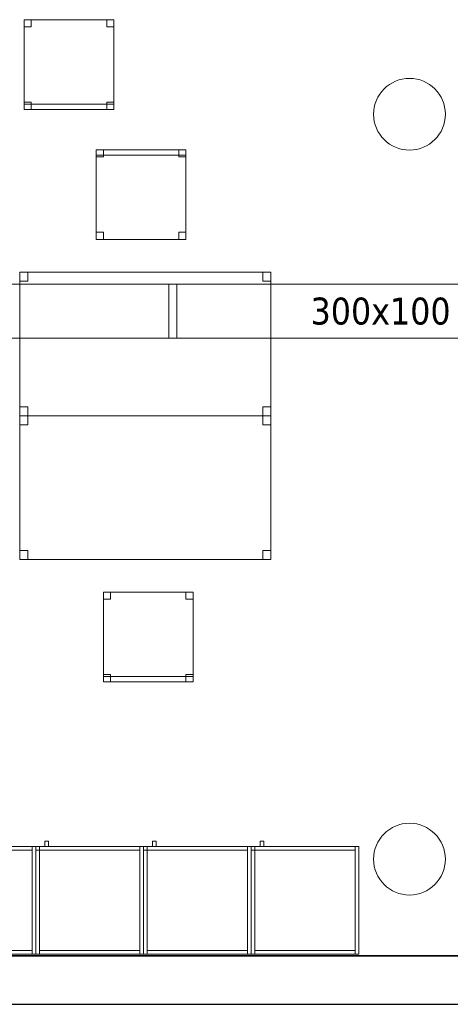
# Model space of a CAD drawing. Header units: metres. Extents: x 397.7 to 427.5, y 12.7 to 28.4.
# Tile 113 of 130: x 414 to 416.4, y 12.8 to 18.3. Entities that reach past the tile are written whole.
import ezdxf

# ---------------------------------------------------------------- set-up
doc = ezdxf.new("R2010")
doc.units = ezdxf.units.M
doc.layers.add('01_SUELOS', color=7, linetype='Continuous', lineweight=25, true_color=0x007f00)
for name, color, linetype, lineweight in [('02_MOBILIARIO', 7, 'Continuous', 18), ('A-COLS-____-MCUT', 7, 'Continuous', 18), ('A-COLS-____-OTLN', 7, 'Continuous', 18), ('A-DETL-____-MBND', 7, 'Continuous', 18), ('A-WALL-____-MCUT', 7, 'Continuous', 25), ('A-WALL-____-OTLN', 7, 'Continuous', 25), ('M-HVAC-DUCT-IDEN', 7, 'Continuous', 30), ('M-HVAC-DUCT-OTLN', 7, 'Continuous', 18), ('Mobiliario', 7, 'Continuous', 18)]:
    doc.layers.add(name, color=color, linetype=linetype, lineweight=lineweight)
doc.styles.add('Tahoma_2', font='tahoma.ttf', dxfattribs={"height": 0.15})

# ---------------------------------------------------------------- blocks, each defined once
blk = doc.blocks.new('Family - Armai 60x60x60_P4-153711-07_CLI_AIRE_P4')
at = {"layer": 'A-DETL-____-MBND', "color": 253, "true_color": 0xaaaaaa}
for p, q in [((0.05, 0.6), (0.05, 0.63)), ((0.05, 0.63), (0.07, 0.63)), ((0.05, 0.6), (0.05, 0.63)), ((0.07, 0.63), (0.05, 0.63)), ((0.07, 0.63), (0.07, 0.6)), ((0.07, 0.6), (0.07, 0.63)), ((0, 0.6), (0.02, 0.6)), ((0.02, 0.6), (0, 0.6)), ((0, 0), (0, 0.6)), ((0, 0.6), (0, 0)), ((0, 0.6), (0.6, 0.6)), ((0.6, 0.6), (0, 0.6)), ((0, 0), (0, 0.6)), ((0, 0.6), (0, 0)), ((0, 0.58), (0, 0.6)), ((0, 0.6), (0, 0.58)), ((0, 0.6), (0.02, 0.6)), ((0.02, 0.6), (0, 0.6)), ((0, 0.6), (0.6, 0.6)), ((0.6, 0.6), (0, 0.6)), ((0, 0), (0, 0.6)), ((0, 0.6), (0, 0)), ((0.02, 0.58), (0, 0.58)), ((0, 0.58), (0.02, 0.58)), ((0.02, 0.6), (0.02, 0)), ((0.02, 0), (0.02, 0.6)), ((0.02, 0.58), (0.02, 0.6)), ((0.02, 0.6), (0.58, 0.6)), ((0.02, 0.58), (0.02, 0.6)), ((0.58, 0.6), (0.02, 0.6)), ((0.02, 0.6), (0.02, 0.58)), ((0.02, 0.6), (0.02, 0.58)), ((0.58, 0.58), (0.02, 0.58)), ((0.02, 0.58), (0.58, 0.58)), ((0.07, 0.6), (0.05, 0.6)), ((0.05, 0.6), (0.07, 0.6)), ((0.58, 0.6), (0.58, 0.58)), ((0.58, 0.58), (0.58, 0.6)), ((0.58, 0.6), (0.6, 0.6)), ((0.6, 0.6), (0.58, 0.6)), ((0.58, 0), (0.58, 0.6)), ((0.58, 0.6), (0.58, 0)), ((0.6, 0.6), (0.6, 0)), ((0.6, 0), (0.6, 0.6)), ((0.6, 0.6), (0.6, 0)), ((0.6, 0), (0.6, 0.6)), ((0.6, 0.6), (0.6, 0)), ((0.6, 0), (0.6, 0.6)), ((0.02, 0), (0, 0)), ((0.02, 0), (0, 0)), ((0.6, 0), (0, 0)), ((0, 0), (0.6, 0)), ((0.6, 0), (0, 0)), ((0, 0), (0.6, 0)), ((0.02, 0), (0.02, 0.02)), ((0.02, 0.02), (0.58, 0.02)), ((0.02, 0), (0.02, 0.02)), ((0.58, 0.02), (0.02, 0.02)), ((0.58, 0), (0.02, 0)), ((0.02, 0), (0.58, 0)), ((0.58, 0.02), (0.58, 0)), ((0.58, 0), (0.58, 0.02)), ((0.6, 0), (0.58, 0)), ((0.6, 0), (0.58, 0))]:
    blk.add_line(p, q, dxfattribs=at)
blk = doc.blocks.new('Family - Armai 60x60x60_P4-153784-07_CLI_AIRE_P4')
at = {"layer": '02_MOBILIARIO', "color": 253, "true_color": 0xaaaaaa}
for p, q in [((0, 0.6), (0, 0.58)), ((0, 0.6), (0.02, 0.6)), ((0, 0.6), (0.6, 0.6)), ((0.6, 0.6), (0, 0.6)), ((0, 0), (0, 0.6)), ((0, 0.6), (0, 0)), ((0.02, 0.6), (0, 0.6)), ((0, 0), (0, 0.6)), ((0.02, 0.58), (0, 0.58)), ((0.02, 0.6), (0.02, 0.58)), ((0.02, 0.58), (0.02, 0.6)), ((0.02, 0.6), (0.58, 0.6)), ((0.02, 0.6), (0.02, 0)), ((0.58, 0.58), (0.02, 0.58)), ((0.6, 0.6), (0.58, 0.6)), ((0.58, 0), (0.58, 0.6)), ((0.58, 0.58), (0.58, 0.6)), ((0.6, 0.6), (0.6, 0)), ((0.6, 0.6), (0.6, 0)), ((0.6, 0), (0.6, 0.6)), ((0.6, 0), (0, 0)), ((0, 0), (0.6, 0)), ((0.02, 0), (0, 0)), ((0.02, 0), (0.02, 0.02)), ((0.02, 0.02), (0.58, 0.02)), ((0.58, 0), (0.02, 0)), ((0.58, 0), (0.58, 0.02)), ((0.6, 0), (0.58, 0))]:
    blk.add_line(p, q, dxfattribs=at)
at = {"layer": 'Mobiliario', "color": 253, "true_color": 0xaaaaaa}
for p, q in [((0, 0.6), (0, 0.58)), ((0.02, 0.6), (0, 0.6)), ((0.02, 0.6), (0, 0.6)), ((0, 0.6), (0, 0)), ((0, 0.58), (0.02, 0.58)), ((0.02, 0.58), (0.02, 0.6)), ((0.58, 0.6), (0.02, 0.6)), ((0.02, 0.6), (0.02, 0.58)), ((0.02, 0), (0.02, 0.6)), ((0.02, 0.58), (0.58, 0.58)), ((0.6, 0.6), (0.58, 0.6)), ((0.58, 0.6), (0.58, 0)), ((0.58, 0.58), (0.58, 0.6)), ((0.6, 0), (0.6, 0.6)), ((0, 0), (0.02, 0)), ((0.58, 0.02), (0.02, 0.02)), ((0.02, 0.02), (0.02, 0)), ((0.02, 0), (0.58, 0)), ((0.58, 0), (0.58, 0.02)), ((0.58, 0), (0.6, 0))]:
    blk.add_line(p, q, dxfattribs=at)
blk = doc.blocks.new('Family - Armai 60x60x60_P4-153874-07_CLI_AIRE_P4')
at = {"layer": '02_MOBILIARIO', "color": 253, "true_color": 0xaaaaaa}
for p, q in [((0, 0.6), (0, 0.58)), ((0, 0.6), (0.02, 0.6)), ((0, 0.6), (0.6, 0.6)), ((0.6, 0.6), (0, 0.6)), ((0, 0), (0, 0.6)), ((0, 0.6), (0, 0)), ((0.02, 0.6), (0, 0.6)), ((0, 0), (0, 0.6)), ((0.02, 0.58), (0, 0.58)), ((0.02, 0.6), (0.02, 0.58)), ((0.02, 0.58), (0.02, 0.6)), ((0.02, 0.6), (0.58, 0.6)), ((0.02, 0.6), (0.02, 0)), ((0.58, 0.58), (0.02, 0.58)), ((0.6, 0.6), (0.58, 0.6)), ((0.58, 0), (0.58, 0.6)), ((0.58, 0.58), (0.58, 0.6)), ((0.6, 0.6), (0.6, 0)), ((0.6, 0.6), (0.6, 0)), ((0.6, 0), (0.6, 0.6)), ((0.6, 0), (0, 0)), ((0, 0), (0.6, 0)), ((0.02, 0), (0, 0)), ((0.02, 0), (0.02, 0.02)), ((0.02, 0.02), (0.58, 0.02)), ((0.58, 0), (0.02, 0)), ((0.58, 0), (0.58, 0.02)), ((0.6, 0), (0.58, 0))]:
    blk.add_line(p, q, dxfattribs=at)
at = {"layer": 'Mobiliario', "color": 253, "true_color": 0xaaaaaa}
for p, q in [((0, 0.6), (0, 0.58)), ((0.02, 0.6), (0, 0.6)), ((0.02, 0.6), (0, 0.6)), ((0, 0.6), (0, 0)), ((0, 0.58), (0.02, 0.58)), ((0.02, 0.58), (0.02, 0.6)), ((0.58, 0.6), (0.02, 0.6)), ((0.02, 0.6), (0.02, 0.58)), ((0.02, 0), (0.02, 0.6)), ((0.02, 0.58), (0.58, 0.58)), ((0.6, 0.6), (0.58, 0.6)), ((0.58, 0.6), (0.58, 0)), ((0.58, 0.58), (0.58, 0.6)), ((0.6, 0), (0.6, 0.6)), ((0, 0), (0.02, 0)), ((0.58, 0.02), (0.02, 0.02)), ((0.02, 0.02), (0.02, 0)), ((0.02, 0), (0.58, 0)), ((0.58, 0), (0.58, 0.02)), ((0.58, 0), (0.6, 0))]:
    blk.add_line(p, q, dxfattribs=at)
blk = doc.blocks.new('Family - Taula 140X80_P4-153923-07_CLI_AIRE_P4')
at = {"layer": 'A-DETL-____-MBND', "color": 253, "true_color": 0xaaaaaa}
for p, q in [((0, 0.8001), (1.3973, 0.8001)), ((0, 0), (0, 0.8001)), ((1.3973, 0.8001), (0, 0.8001)), ((0, 0.8001), (0, 0)), ((0, 0.8001), (0.0437, 0.8001)), ((0, 0.7501), (0, 0.8001)), ((0.0437, 0.8001), (0, 0.8001)), ((0, 0.8001), (0, 0.7501)), ((0.0437, 0.8001), (0.0437, 0.7501)), ((0.0437, 0.7501), (0.0437, 0.8001)), ((1.3536, 0.8001), (1.3973, 0.8001)), ((1.3536, 0.7501), (1.3536, 0.8001)), ((1.3973, 0.8001), (1.3536, 0.8001)), ((1.3536, 0.8001), (1.3536, 0.7501)), ((1.3973, 0.8001), (1.3973, 0)), ((1.3973, 0), (1.3973, 0.8001)), ((1.3973, 0.8001), (1.3973, 0.7501)), ((1.3973, 0.7501), (1.3973, 0.8001)), ((0.0437, 0.7501), (0, 0.7501)), ((0, 0.7501), (0.0437, 0.7501)), ((1.3973, 0.7501), (1.3536, 0.7501)), ((1.3536, 0.7501), (1.3973, 0.7501)), ((0, 0.05), (0.0437, 0.05)), ((0, 0), (0, 0.05)), ((0.0437, 0.05), (0, 0.05)), ((0, 0.05), (0, 0)), ((0, 0), (1.3973, 0)), ((0.0437, 0), (0, 0)), ((0, 0), (0.0437, 0)), ((0.0437, 0.05), (0.0437, 0)), ((0.0437, 0), (0.0437, 0.05)), ((1.3536, 0.05), (1.3973, 0.05)), ((1.3536, 0), (1.3536, 0.05)), ((1.3973, 0.05), (1.3536, 0.05)), ((1.3536, 0.05), (1.3536, 0)), ((1.3973, 0), (1.3536, 0)), ((1.3536, 0), (1.3973, 0)), ((1.3973, 0.05), (1.3973, 0)), ((1.3973, 0), (1.3973, 0.05)), ((1.3973, 0), (0, 0))]:
    blk.add_line(p, q, dxfattribs=at)
blk = doc.blocks.new('Family - Armai 60x60x60_P4-153935-07_CLI_AIRE_P4')
at = {"layer": '02_MOBILIARIO', "color": 253, "true_color": 0xaaaaaa}
for p, q in [((0, 0.6), (0.6, 0.6)), ((0.6, 0.6), (0, 0.6)), ((0, 0), (0, 0.6)), ((0, 0.6), (0, 0)), ((0, 0.6), (0, 0.58)), ((0, 0.6), (0.02, 0.6)), ((0.02, 0.6), (0, 0.6)), ((0, 0), (0, 0.6)), ((0.02, 0.58), (0, 0.58)), ((0.02, 0.6), (0.02, 0.58)), ((0.02, 0.6), (0.02, 0)), ((0.02, 0.58), (0.02, 0.6)), ((0.02, 0.6), (0.58, 0.6)), ((0.58, 0.58), (0.02, 0.58)), ((0.6, 0.6), (0.58, 0.6)), ((0.58, 0), (0.58, 0.6)), ((0.58, 0.58), (0.58, 0.6)), ((0.6, 0.6), (0.6, 0)), ((0.6, 0), (0.6, 0.6)), ((0.6, 0.6), (0.6, 0)), ((0.6, 0), (0, 0)), ((0, 0), (0.6, 0)), ((0.02, 0), (0, 0)), ((0.02, 0), (0.02, 0.02)), ((0.02, 0.02), (0.58, 0.02)), ((0.58, 0), (0.02, 0)), ((0.58, 0), (0.58, 0.02)), ((0.6, 0), (0.58, 0))]:
    blk.add_line(p, q, dxfattribs=at)
at = {"layer": 'Mobiliario', "color": 253, "true_color": 0xaaaaaa}
for p, q in [((0, 0.6), (0, 0.58)), ((0.02, 0.6), (0, 0.6)), ((0.02, 0.6), (0, 0.6)), ((0, 0.6), (0, 0)), ((0, 0.58), (0.02, 0.58)), ((0.02, 0.58), (0.02, 0.6)), ((0.02, 0), (0.02, 0.6)), ((0.58, 0.6), (0.02, 0.6)), ((0.02, 0.6), (0.02, 0.58)), ((0.02, 0.58), (0.58, 0.58)), ((0.6, 0.6), (0.58, 0.6)), ((0.58, 0.6), (0.58, 0)), ((0.58, 0.58), (0.58, 0.6)), ((0.6, 0), (0.6, 0.6)), ((0, 0), (0.02, 0)), ((0.58, 0.02), (0.02, 0.02)), ((0.02, 0.02), (0.02, 0)), ((0.02, 0), (0.58, 0)), ((0.58, 0), (0.58, 0.02)), ((0.58, 0), (0.6, 0))]:
    blk.add_line(p, q, dxfattribs=at)
blk = doc.blocks.new('Family - Armai 60x60x60_P4-154035-07_CLI_AIRE_P4')
at = {"layer": 'A-DETL-____-MBND', "color": 253, "true_color": 0xaaaaaa}
for p, q in [((0.05, 0.6), (0.05, 0.63)), ((0.05, 0.63), (0.07, 0.63)), ((0.05, 0.6), (0.05, 0.63)), ((0.07, 0.63), (0.05, 0.63)), ((0.07, 0.63), (0.07, 0.6)), ((0.07, 0.6), (0.07, 0.63)), ((0, 0.6), (0.6, 0.6)), ((0.6, 0.6), (0, 0.6)), ((0, 0), (0, 0.6)), ((0, 0.6), (0, 0)), ((0, 0.6), (0.02, 0.6)), ((0.02, 0.6), (0, 0.6)), ((0, 0), (0, 0.6)), ((0, 0.6), (0, 0)), ((0, 0.6), (0.6, 0.6)), ((0.6, 0.6), (0, 0.6)), ((0, 0), (0, 0.6)), ((0, 0.6), (0, 0)), ((0, 0.58), (0, 0.6)), ((0, 0.6), (0, 0.58)), ((0, 0.6), (0.02, 0.6)), ((0.02, 0.6), (0, 0.6)), ((0.02, 0.58), (0, 0.58)), ((0, 0.58), (0.02, 0.58)), ((0.02, 0.6), (0.02, 0)), ((0.02, 0), (0.02, 0.6)), ((0.02, 0.58), (0.02, 0.6)), ((0.02, 0.6), (0.58, 0.6)), ((0.02, 0.58), (0.02, 0.6)), ((0.58, 0.6), (0.02, 0.6)), ((0.02, 0.6), (0.02, 0.58)), ((0.02, 0.6), (0.02, 0.58)), ((0.58, 0.58), (0.02, 0.58)), ((0.02, 0.58), (0.58, 0.58)), ((0.07, 0.6), (0.05, 0.6)), ((0.05, 0.6), (0.07, 0.6)), ((0.58, 0.6), (0.6, 0.6)), ((0.6, 0.6), (0.58, 0.6)), ((0.58, 0), (0.58, 0.6)), ((0.58, 0.6), (0.58, 0)), ((0.58, 0.6), (0.58, 0.58)), ((0.58, 0.58), (0.58, 0.6)), ((0.6, 0.6), (0.6, 0)), ((0.6, 0), (0.6, 0.6)), ((0.6, 0.6), (0.6, 0)), ((0.6, 0), (0.6, 0.6)), ((0.6, 0.6), (0.6, 0)), ((0.6, 0), (0.6, 0.6)), ((0.6, 0), (0, 0)), ((0, 0), (0.6, 0)), ((0.02, 0), (0, 0)), ((0.02, 0), (0, 0)), ((0.6, 0), (0, 0)), ((0, 0), (0.6, 0)), ((0.02, 0), (0.02, 0.02)), ((0.02, 0.02), (0.58, 0.02)), ((0.02, 0), (0.02, 0.02)), ((0.58, 0.02), (0.02, 0.02)), ((0.58, 0), (0.02, 0)), ((0.02, 0), (0.58, 0)), ((0.58, 0.02), (0.58, 0)), ((0.58, 0), (0.58, 0.02)), ((0.6, 0), (0.58, 0)), ((0.6, 0), (0.58, 0))]:
    blk.add_line(p, q, dxfattribs=at)
blk = doc.blocks.new('Family - Pilar P4-154070-07_CLI_AIRE_P4')
at = {"layer": 'A-COLS-____-MCUT', "color": 253, "true_color": 0xaaaaaa}
for start, end in [(360, 180), (180, 360)]:
    blk.add_arc((0.2, 0.2), 0.2, start, end, dxfattribs=at)
at = {"layer": 'A-COLS-____-OTLN', "color": 253, "true_color": 0xaaaaaa}
for start, end in [(360, 180), (180, 360)]:
    blk.add_arc((0.2, 0.2), 0.2, start, end, dxfattribs=at)
blk = doc.blocks.new('Family - Armai 60x60x60_P4-154120-07_CLI_AIRE_P4')
at = {"layer": 'A-DETL-____-MBND', "color": 253, "true_color": 0xaaaaaa}
for p, q in [((0.05, 0.6), (0.05, 0.63)), ((0.05, 0.63), (0.07, 0.63)), ((0.05, 0.6), (0.05, 0.63)), ((0.07, 0.63), (0.05, 0.63)), ((0.07, 0.63), (0.07, 0.6)), ((0.07, 0.6), (0.07, 0.63)), ((0, 0.6), (0.6, 0.6)), ((0.6, 0.6), (0, 0.6)), ((0, 0), (0, 0.6)), ((0, 0.6), (0, 0)), ((0, 0.6), (0.6, 0.6)), ((0.6, 0.6), (0, 0.6)), ((0, 0), (0, 0.6)), ((0, 0.6), (0, 0)), ((0, 0.6), (0.02, 0.6)), ((0.02, 0.6), (0, 0.6)), ((0, 0), (0, 0.6)), ((0, 0.6), (0, 0)), ((0, 0.58), (0, 0.6)), ((0, 0.6), (0, 0.58)), ((0, 0.6), (0.02, 0.6)), ((0.02, 0.6), (0, 0.6)), ((0.02, 0.58), (0, 0.58)), ((0, 0.58), (0.02, 0.58)), ((0.02, 0.58), (0.02, 0.6)), ((0.02, 0.6), (0.58, 0.6)), ((0.02, 0.58), (0.02, 0.6)), ((0.58, 0.6), (0.02, 0.6)), ((0.02, 0.6), (0.02, 0)), ((0.02, 0), (0.02, 0.6)), ((0.02, 0.6), (0.02, 0.58)), ((0.02, 0.6), (0.02, 0.58)), ((0.58, 0.58), (0.02, 0.58)), ((0.02, 0.58), (0.58, 0.58)), ((0.07, 0.6), (0.05, 0.6)), ((0.05, 0.6), (0.07, 0.6)), ((0.58, 0.6), (0.58, 0.58)), ((0.58, 0.58), (0.58, 0.6)), ((0.58, 0.6), (0.6, 0.6)), ((0.6, 0.6), (0.58, 0.6)), ((0.58, 0), (0.58, 0.6)), ((0.58, 0.6), (0.58, 0)), ((0.6, 0.6), (0.6, 0)), ((0.6, 0), (0.6, 0.6)), ((0.6, 0.6), (0.6, 0)), ((0.6, 0), (0.6, 0.6)), ((0.6, 0.6), (0.6, 0)), ((0.6, 0), (0.6, 0.6)), ((0.6, 0), (0, 0)), ((0, 0), (0.6, 0)), ((0.6, 0), (0, 0)), ((0, 0), (0.6, 0)), ((0.02, 0), (0, 0)), ((0.02, 0), (0, 0)), ((0.02, 0), (0.02, 0.02)), ((0.02, 0.02), (0.58, 0.02)), ((0.02, 0), (0.02, 0.02)), ((0.58, 0.02), (0.02, 0.02)), ((0.58, 0), (0.02, 0)), ((0.02, 0), (0.58, 0)), ((0.58, 0.02), (0.58, 0)), ((0.58, 0), (0.58, 0.02)), ((0.6, 0), (0.58, 0)), ((0.6, 0), (0.58, 0))]:
    blk.add_line(p, q, dxfattribs=at)
blk = doc.blocks.new('Family - Armai 60x60x60_P4-154166-07_CLI_AIRE_P4')
at = {"layer": 'A-DETL-____-MBND', "color": 253, "true_color": 0xaaaaaa}
for p, q in [((0.05, 0.6), (0.05, 0.63)), ((0.05, 0.63), (0.07, 0.63)), ((0.05, 0.6), (0.05, 0.63)), ((0.07, 0.63), (0.05, 0.63)), ((0.07, 0.63), (0.07, 0.6)), ((0.07, 0.6), (0.07, 0.63)), ((0, 0.6), (0.6, 0.6)), ((0.6, 0.6), (0, 0.6)), ((0, 0), (0, 0.6)), ((0, 0.6), (0, 0)), ((0, 0.58), (0, 0.6)), ((0, 0.6), (0, 0.58)), ((0, 0.6), (0.02, 0.6)), ((0.02, 0.6), (0, 0.6)), ((0, 0.6), (0.6, 0.6)), ((0.6, 0.6), (0, 0.6)), ((0, 0), (0, 0.6)), ((0, 0.6), (0, 0)), ((0, 0.6), (0.02, 0.6)), ((0.02, 0.6), (0, 0.6)), ((0, 0), (0, 0.6)), ((0, 0.6), (0, 0)), ((0.02, 0.58), (0, 0.58)), ((0, 0.58), (0.02, 0.58)), ((0.02, 0.6), (0.02, 0.58)), ((0.02, 0.6), (0.02, 0.58)), ((0.02, 0.58), (0.02, 0.6)), ((0.02, 0.6), (0.58, 0.6)), ((0.02, 0.58), (0.02, 0.6)), ((0.58, 0.6), (0.02, 0.6)), ((0.02, 0.6), (0.02, 0)), ((0.02, 0), (0.02, 0.6)), ((0.58, 0.58), (0.02, 0.58)), ((0.02, 0.58), (0.58, 0.58)), ((0.07, 0.6), (0.05, 0.6)), ((0.05, 0.6), (0.07, 0.6)), ((0.58, 0.6), (0.6, 0.6)), ((0.6, 0.6), (0.58, 0.6)), ((0.58, 0), (0.58, 0.6)), ((0.58, 0.6), (0.58, 0)), ((0.58, 0.6), (0.58, 0.58)), ((0.58, 0.58), (0.58, 0.6)), ((0.6, 0.6), (0.6, 0)), ((0.6, 0), (0.6, 0.6)), ((0.6, 0.6), (0.6, 0)), ((0.6, 0), (0.6, 0.6)), ((0.6, 0.6), (0.6, 0)), ((0.6, 0), (0.6, 0.6)), ((0.6, 0), (0, 0)), ((0, 0), (0.6, 0)), ((0.6, 0), (0, 0)), ((0, 0), (0.6, 0)), ((0.02, 0), (0, 0)), ((0.02, 0), (0, 0)), ((0.02, 0), (0.02, 0.02)), ((0.02, 0.02), (0.58, 0.02)), ((0.02, 0), (0.02, 0.02)), ((0.58, 0.02), (0.02, 0.02)), ((0.58, 0), (0.02, 0)), ((0.02, 0), (0.58, 0)), ((0.58, 0.02), (0.58, 0)), ((0.58, 0), (0.58, 0.02)), ((0.6, 0), (0.58, 0)), ((0.6, 0), (0.58, 0))]:
    blk.add_line(p, q, dxfattribs=at)
blk = doc.blocks.new('Family - Armai 60x60x60_P4-154186-07_CLI_AIRE_P4')
at = {"layer": 'A-DETL-____-MBND', "color": 253, "true_color": 0xaaaaaa}
for p, q in [((0.05, 0.6), (0.05, 0.63)), ((0.05, 0.63), (0.07, 0.63)), ((0.05, 0.6), (0.05, 0.63)), ((0.07, 0.63), (0.05, 0.63)), ((0.07, 0.63), (0.07, 0.6)), ((0.07, 0.6), (0.07, 0.63)), ((0, 0.6), (0.6, 0.6)), ((0.6, 0.6), (0, 0.6)), ((0, 0), (0, 0.6)), ((0, 0.6), (0, 0)), ((0, 0.58), (0, 0.6)), ((0, 0.6), (0, 0.58)), ((0, 0.6), (0.02, 0.6)), ((0.02, 0.6), (0, 0.6)), ((0, 0.6), (0.6, 0.6)), ((0.6, 0.6), (0, 0.6)), ((0, 0), (0, 0.6)), ((0, 0.6), (0, 0)), ((0, 0.6), (0.02, 0.6)), ((0.02, 0.6), (0, 0.6)), ((0, 0), (0, 0.6)), ((0, 0.6), (0, 0)), ((0.02, 0.58), (0, 0.58)), ((0, 0.58), (0.02, 0.58)), ((0.02, 0.58), (0.02, 0.6)), ((0.02, 0.6), (0.58, 0.6)), ((0.02, 0.58), (0.02, 0.6)), ((0.58, 0.6), (0.02, 0.6)), ((0.02, 0.6), (0.02, 0.58)), ((0.02, 0.6), (0.02, 0.58)), ((0.02, 0.6), (0.02, 0)), ((0.02, 0), (0.02, 0.6)), ((0.58, 0.58), (0.02, 0.58)), ((0.02, 0.58), (0.58, 0.58)), ((0.07, 0.6), (0.05, 0.6)), ((0.05, 0.6), (0.07, 0.6)), ((0.58, 0.6), (0.58, 0.58)), ((0.58, 0.58), (0.58, 0.6)), ((0.58, 0.6), (0.6, 0.6)), ((0.6, 0.6), (0.58, 0.6)), ((0.58, 0), (0.58, 0.6)), ((0.58, 0.6), (0.58, 0)), ((0.6, 0.6), (0.6, 0)), ((0.6, 0), (0.6, 0.6)), ((0.6, 0.6), (0.6, 0)), ((0.6, 0), (0.6, 0.6)), ((0.6, 0.6), (0.6, 0)), ((0.6, 0), (0.6, 0.6)), ((0.6, 0), (0, 0)), ((0, 0), (0.6, 0)), ((0.6, 0), (0, 0)), ((0, 0), (0.6, 0)), ((0.02, 0), (0, 0)), ((0.02, 0), (0, 0)), ((0.02, 0), (0.02, 0.02)), ((0.02, 0.02), (0.58, 0.02)), ((0.02, 0), (0.02, 0.02)), ((0.58, 0.02), (0.02, 0.02)), ((0.58, 0), (0.02, 0)), ((0.02, 0), (0.58, 0)), ((0.58, 0.02), (0.58, 0)), ((0.58, 0), (0.58, 0.02)), ((0.6, 0), (0.58, 0)), ((0.6, 0), (0.58, 0))]:
    blk.add_line(p, q, dxfattribs=at)
blk = doc.blocks.new('Family - Mur P4-154190-07_CLI_AIRE_P4')
at = {"layer": 'A-WALL-____-MCUT', "color": 253, "true_color": 0xaaaaaa}
for p, q in [((25.4717, 0.27), (0.0535, 0.27)), ((0, 0), (25.4157, 0))]:
    blk.add_line(p, q, dxfattribs=at)
at = {"layer": 'A-WALL-____-OTLN', "color": 253, "true_color": 0xaaaaaa}
for p, q in [((25.4717, 0.27), (0.0535, 0.27)), ((0, 0), (25.4157, 0))]:
    blk.add_line(p, q, dxfattribs=at)
at = {"layer": 'A-WALL-____-OTLN', "color": 253, "lineweight": 18, "true_color": 0xaaaaaa}
blk.add_line((0, 0), (25.4157, 0), dxfattribs=at)
blk = doc.blocks.new('Family - Cadira d_Oficina_P4-154198-07_CLI_AIRE_P4')
at = {"layer": 'A-DETL-____-MBND', "color": 253, "true_color": 0xaaaaaa}
for p, q in [((0, 0.5), (0.5, 0.5)), ((0, 0), (0, 0.5)), ((0.5, 0.5), (0, 0.5)), ((0, 0.5), (0, 0)), ((0, 0.46), (0, 0.5)), ((0, 0.5), (0.04, 0.5)), ((0.04, 0.5), (0, 0.5)), ((0, 0.5), (0, 0.46)), ((0.04, 0.5), (0.04, 0.46)), ((0.04, 0.46), (0.04, 0.5)), ((0.46, 0.46), (0.46, 0.5)), ((0.46, 0.5), (0.5, 0.5)), ((0.5, 0.5), (0.46, 0.5)), ((0.46, 0.5), (0.46, 0.46)), ((0.5, 0.5), (0.5, 0.46)), ((0.5, 0.46), (0.5, 0.5)), ((0.5, 0.5), (0.5, 0)), ((0.5, 0), (0.5, 0.5)), ((0.04, 0.46), (0, 0.46)), ((0, 0.46), (0.04, 0.46)), ((0.5, 0.46), (0.46, 0.46)), ((0.46, 0.46), (0.5, 0.46)), ((0, 0), (0, 0.04)), ((0, 0.04), (0.04, 0.04)), ((0.04, 0.04), (0, 0.04)), ((0, 0.04), (0, 0)), ((0, 0), (0, 0.03)), ((0, 0.03), (0.5, 0.03)), ((0.5, 0.03), (0, 0.03)), ((0, 0.03), (0, 0)), ((0.04, 0), (0, 0)), ((0, 0), (0.04, 0)), ((0, 0), (0.5, 0)), ((0.5, 0), (0, 0)), ((0.04, 0.04), (0.04, 0)), ((0.04, 0), (0.04, 0.04)), ((0.46, 0), (0.46, 0.04)), ((0.46, 0.04), (0.5, 0.04)), ((0.5, 0.04), (0.46, 0.04)), ((0.46, 0.04), (0.46, 0)), ((0.5, 0), (0.46, 0)), ((0.5, 0.04), (0.5, 0)), ((0.5, 0), (0.5, 0.04)), ((0.5, 0.03), (0.5, 0)), ((0.5, 0), (0.5, 0.03)), ((0.5, 0), (0, 0)), ((0, 0), (0.5, 0)), ((0.46, 0), (0.5, 0))]:
    blk.add_line(p, q, dxfattribs=at)
blk = doc.blocks.new('Family - Cadira d_Oficina_P4-154238-07_CLI_AIRE_P4')
at = {"layer": 'A-DETL-____-MBND', "color": 253, "true_color": 0xaaaaaa}
for p, q in [((0, 0), (0, 0.5)), ((0, 0.5), (0.5, 0.5)), ((0.5, 0.5), (0, 0.5)), ((0, 0.5), (0, 0)), ((0, 0.47), (0, 0.5)), ((0, 0.5), (0.5, 0.5)), ((0.5, 0.5), (0, 0.5)), ((0, 0.5), (0, 0.47)), ((0, 0.46), (0, 0.5)), ((0, 0.5), (0.04, 0.5)), ((0.04, 0.5), (0, 0.5)), ((0, 0.5), (0, 0.46)), ((0.04, 0.5), (0.04, 0.46)), ((0.04, 0.46), (0.04, 0.5)), ((0.46, 0.46), (0.46, 0.5)), ((0.46, 0.5), (0.5, 0.5)), ((0.5, 0.5), (0.46, 0.5)), ((0.46, 0.5), (0.46, 0.46)), ((0.5, 0.5), (0.5, 0.46)), ((0.5, 0.46), (0.5, 0.5)), ((0.5, 0.5), (0.5, 0)), ((0.5, 0), (0.5, 0.5)), ((0.5, 0.5), (0.5, 0.47)), ((0.5, 0.47), (0.5, 0.5)), ((0.5, 0.47), (0, 0.47)), ((0, 0.47), (0.5, 0.47)), ((0.04, 0.46), (0, 0.46)), ((0, 0.46), (0.04, 0.46)), ((0.5, 0.46), (0.46, 0.46)), ((0.46, 0.46), (0.5, 0.46)), ((0, 0), (0, 0.04)), ((0, 0.04), (0.04, 0.04)), ((0.04, 0.04), (0, 0.04)), ((0, 0.04), (0, 0)), ((0.5, 0), (0, 0)), ((0, 0), (0.5, 0)), ((0.04, 0), (0, 0)), ((0, 0), (0.04, 0)), ((0.04, 0.04), (0.04, 0)), ((0.04, 0), (0.04, 0.04)), ((0.46, 0), (0.46, 0.04)), ((0.46, 0.04), (0.5, 0.04)), ((0.5, 0.04), (0.46, 0.04)), ((0.46, 0.04), (0.46, 0)), ((0.5, 0), (0.46, 0)), ((0.46, 0), (0.5, 0)), ((0.5, 0.04), (0.5, 0)), ((0.5, 0), (0.5, 0.04))]:
    blk.add_line(p, q, dxfattribs=at)
blk = doc.blocks.new('Family - Pilar P4-154258-07_CLI_AIRE_P4')
at = {"layer": 'A-COLS-____-MCUT', "color": 253, "true_color": 0xaaaaaa}
for start, end in [(360, 180), (180, 360)]:
    blk.add_arc((0.2, 0.2), 0.2, start, end, dxfattribs=at)
at = {"layer": 'A-COLS-____-OTLN', "color": 253, "true_color": 0xaaaaaa}
for start, end in [(360, 180), (180, 360)]:
    blk.add_arc((0.2, 0.2), 0.2, start, end, dxfattribs=at)
blk = doc.blocks.new('Family - Armai 60x60x60_P4-154362-07_CLI_AIRE_P4')
at = {"layer": '02_MOBILIARIO', "color": 253, "true_color": 0xaaaaaa}
for p, q in [((0.02, 0.6), (0, 0.6)), ((0, 0), (0, 0.6)), ((0, 0.6), (0, 0.58)), ((0, 0.6), (0.02, 0.6)), ((0, 0.6), (0.6, 0.6)), ((0.6, 0.6), (0, 0.6)), ((0, 0), (0, 0.6)), ((0, 0.6), (0, 0)), ((0.02, 0.58), (0, 0.58)), ((0.02, 0.58), (0.02, 0.6)), ((0.02, 0.6), (0.58, 0.6)), ((0.02, 0.6), (0.02, 0)), ((0.02, 0.6), (0.02, 0.58)), ((0.58, 0.58), (0.02, 0.58)), ((0.58, 0.58), (0.58, 0.6)), ((0.6, 0.6), (0.58, 0.6)), ((0.58, 0), (0.58, 0.6)), ((0.6, 0.6), (0.6, 0)), ((0.6, 0.6), (0.6, 0)), ((0.6, 0), (0.6, 0.6)), ((0.02, 0), (0, 0)), ((0.6, 0), (0, 0)), ((0, 0), (0.6, 0)), ((0.02, 0), (0.02, 0.02)), ((0.02, 0.02), (0.58, 0.02)), ((0.58, 0), (0.02, 0)), ((0.58, 0), (0.58, 0.02)), ((0.6, 0), (0.58, 0))]:
    blk.add_line(p, q, dxfattribs=at)
at = {"layer": 'Mobiliario', "color": 253, "true_color": 0xaaaaaa}
for p, q in [((0.02, 0.6), (0, 0.6)), ((0, 0.6), (0, 0)), ((0, 0.6), (0, 0.58)), ((0.02, 0.6), (0, 0.6)), ((0, 0.58), (0.02, 0.58)), ((0.58, 0.6), (0.02, 0.6)), ((0.02, 0.6), (0.02, 0.58)), ((0.02, 0), (0.02, 0.6)), ((0.02, 0.58), (0.02, 0.6)), ((0.02, 0.58), (0.58, 0.58)), ((0.58, 0.58), (0.58, 0.6)), ((0.6, 0.6), (0.58, 0.6)), ((0.58, 0.6), (0.58, 0)), ((0.6, 0), (0.6, 0.6)), ((0, 0), (0.02, 0)), ((0.58, 0.02), (0.02, 0.02)), ((0.02, 0.02), (0.02, 0)), ((0.02, 0), (0.58, 0)), ((0.58, 0), (0.58, 0.02)), ((0.58, 0), (0.6, 0))]:
    blk.add_line(p, q, dxfattribs=at)
blk = doc.blocks.new('Family - Taula 140X80_P4-154395-07_CLI_AIRE_P4')
at = {"layer": 'A-DETL-____-MBND', "color": 253, "true_color": 0xaaaaaa}
for p, q in [((0, 0.7501), (0, 0.8001)), ((0, 0.8001), (0.0437, 0.8001)), ((0.0437, 0.8001), (0, 0.8001)), ((0, 0.8001), (0, 0.7501)), ((0, 0), (0, 0.8001)), ((0, 0.8001), (1.3973, 0.8001)), ((1.3973, 0.8001), (0, 0.8001)), ((0, 0.8001), (0, 0)), ((0.0437, 0.8001), (0.0437, 0.7501)), ((0.0437, 0.7501), (0.0437, 0.8001)), ((1.3536, 0.7501), (1.3536, 0.8001)), ((1.3536, 0.8001), (1.3973, 0.8001)), ((1.3973, 0.8001), (1.3536, 0.8001)), ((1.3536, 0.8001), (1.3536, 0.7501)), ((1.3973, 0.8001), (1.3973, 0.7501)), ((1.3973, 0.7501), (1.3973, 0.8001)), ((1.3973, 0.8001), (1.3973, 0)), ((1.3973, 0), (1.3973, 0.8001)), ((0.0437, 0.7501), (0, 0.7501)), ((0, 0.7501), (0.0437, 0.7501)), ((1.3973, 0.7501), (1.3536, 0.7501)), ((1.3536, 0.7501), (1.3973, 0.7501)), ((0, 0), (0, 0.05)), ((0, 0.05), (0.0437, 0.05)), ((0.0437, 0.05), (0, 0.05)), ((0, 0.05), (0, 0)), ((0.0437, 0), (0, 0)), ((0, 0), (0.0437, 0)), ((1.3973, 0), (0, 0)), ((0, 0), (1.3973, 0)), ((0.0437, 0.05), (0.0437, 0)), ((0.0437, 0), (0.0437, 0.05)), ((1.3536, 0), (1.3536, 0.05)), ((1.3536, 0.05), (1.3973, 0.05)), ((1.3973, 0.05), (1.3536, 0.05)), ((1.3536, 0.05), (1.3536, 0)), ((1.3973, 0), (1.3536, 0)), ((1.3536, 0), (1.3973, 0)), ((1.3973, 0.05), (1.3973, 0)), ((1.3973, 0), (1.3973, 0.05))]:
    blk.add_line(p, q, dxfattribs=at)
blk = doc.blocks.new('Family - Armai 60x60x60_P4-154402-07_CLI_AIRE_P4')
at = {"layer": 'A-DETL-____-MBND', "color": 253, "true_color": 0xaaaaaa}
for p, q in [((0.05, 0.6), (0.05, 0.63)), ((0.05, 0.63), (0.07, 0.63)), ((0.05, 0.6), (0.05, 0.63)), ((0.07, 0.63), (0.05, 0.63)), ((0.07, 0.63), (0.07, 0.6)), ((0.07, 0.6), (0.07, 0.63)), ((0, 0.58), (0, 0.6)), ((0, 0.6), (0, 0.58)), ((0, 0.6), (0.02, 0.6)), ((0.02, 0.6), (0, 0.6)), ((0, 0.6), (0.6, 0.6)), ((0.6, 0.6), (0, 0.6)), ((0, 0), (0, 0.6)), ((0, 0.6), (0, 0)), ((0, 0.6), (0.02, 0.6)), ((0.02, 0.6), (0, 0.6)), ((0, 0), (0, 0.6)), ((0, 0.6), (0, 0)), ((0, 0.6), (0.6, 0.6)), ((0.6, 0.6), (0, 0.6)), ((0, 0), (0, 0.6)), ((0, 0.6), (0, 0)), ((0.02, 0.58), (0, 0.58)), ((0, 0.58), (0.02, 0.58)), ((0.02, 0.6), (0.02, 0.58)), ((0.02, 0.6), (0.02, 0.58)), ((0.02, 0.58), (0.02, 0.6)), ((0.02, 0.6), (0.58, 0.6)), ((0.02, 0.58), (0.02, 0.6)), ((0.58, 0.6), (0.02, 0.6)), ((0.02, 0.6), (0.02, 0)), ((0.02, 0), (0.02, 0.6)), ((0.58, 0.58), (0.02, 0.58)), ((0.02, 0.58), (0.58, 0.58)), ((0.07, 0.6), (0.05, 0.6)), ((0.05, 0.6), (0.07, 0.6)), ((0.58, 0.6), (0.58, 0.58)), ((0.58, 0.58), (0.58, 0.6)), ((0.58, 0.6), (0.6, 0.6)), ((0.6, 0.6), (0.58, 0.6)), ((0.58, 0), (0.58, 0.6)), ((0.58, 0.6), (0.58, 0)), ((0.6, 0.6), (0.6, 0)), ((0.6, 0), (0.6, 0.6)), ((0.6, 0.6), (0.6, 0)), ((0.6, 0), (0.6, 0.6)), ((0.6, 0.6), (0.6, 0)), ((0.6, 0), (0.6, 0.6)), ((0.6, 0), (0, 0)), ((0, 0), (0.6, 0)), ((0.02, 0), (0, 0)), ((0.02, 0), (0, 0)), ((0.6, 0), (0, 0)), ((0, 0), (0.6, 0)), ((0.02, 0), (0.02, 0.02)), ((0.02, 0.02), (0.58, 0.02)), ((0.02, 0), (0.02, 0.02)), ((0.58, 0.02), (0.02, 0.02)), ((0.58, 0), (0.02, 0)), ((0.02, 0), (0.58, 0)), ((0.58, 0.02), (0.58, 0)), ((0.58, 0), (0.58, 0.02)), ((0.6, 0), (0.58, 0)), ((0.6, 0), (0.58, 0))]:
    blk.add_line(p, q, dxfattribs=at)
blk = doc.blocks.new('Family - Armai 60x60x60_P4-154474-07_CLI_AIRE_P4')
at = {"layer": 'A-DETL-____-MBND', "color": 253, "true_color": 0xaaaaaa}
for p, q in [((0.05, 0.6), (0.05, 0.63)), ((0.05, 0.63), (0.07, 0.63)), ((0.05, 0.6), (0.05, 0.63)), ((0.07, 0.63), (0.05, 0.63)), ((0.07, 0.63), (0.07, 0.6)), ((0.07, 0.6), (0.07, 0.63)), ((0, 0.6), (0.02, 0.6)), ((0.02, 0.6), (0, 0.6)), ((0, 0), (0, 0.6)), ((0, 0.6), (0, 0)), ((0, 0.6), (0.6, 0.6)), ((0.6, 0.6), (0, 0.6)), ((0, 0), (0, 0.6)), ((0, 0.6), (0, 0)), ((0, 0.58), (0, 0.6)), ((0, 0.6), (0, 0.58)), ((0, 0.6), (0.02, 0.6)), ((0.02, 0.6), (0, 0.6)), ((0, 0.6), (0.6, 0.6)), ((0.6, 0.6), (0, 0.6)), ((0, 0), (0, 0.6)), ((0, 0.6), (0, 0)), ((0.02, 0.58), (0, 0.58)), ((0, 0.58), (0.02, 0.58)), ((0.02, 0.6), (0.02, 0)), ((0.02, 0), (0.02, 0.6)), ((0.02, 0.6), (0.02, 0.58)), ((0.02, 0.6), (0.02, 0.58)), ((0.02, 0.58), (0.02, 0.6)), ((0.02, 0.6), (0.58, 0.6)), ((0.02, 0.58), (0.02, 0.6)), ((0.58, 0.6), (0.02, 0.6)), ((0.58, 0.58), (0.02, 0.58)), ((0.02, 0.58), (0.58, 0.58)), ((0.07, 0.6), (0.05, 0.6)), ((0.05, 0.6), (0.07, 0.6)), ((0.58, 0.6), (0.6, 0.6)), ((0.6, 0.6), (0.58, 0.6)), ((0.58, 0), (0.58, 0.6)), ((0.58, 0.6), (0.58, 0)), ((0.58, 0.6), (0.58, 0.58)), ((0.58, 0.58), (0.58, 0.6)), ((0.6, 0.6), (0.6, 0)), ((0.6, 0), (0.6, 0.6)), ((0.6, 0.6), (0.6, 0)), ((0.6, 0), (0.6, 0.6)), ((0.6, 0.6), (0.6, 0)), ((0.6, 0), (0.6, 0.6)), ((0.02, 0), (0, 0)), ((0.02, 0), (0, 0)), ((0.6, 0), (0, 0)), ((0, 0), (0.6, 0)), ((0.6, 0), (0, 0)), ((0, 0), (0.6, 0)), ((0.02, 0), (0.02, 0.02)), ((0.02, 0.02), (0.58, 0.02)), ((0.02, 0), (0.02, 0.02)), ((0.58, 0.02), (0.02, 0.02)), ((0.58, 0), (0.02, 0)), ((0.02, 0), (0.58, 0)), ((0.58, 0.02), (0.58, 0)), ((0.58, 0), (0.58, 0.02)), ((0.6, 0), (0.58, 0)), ((0.6, 0), (0.58, 0))]:
    blk.add_line(p, q, dxfattribs=at)
blk = doc.blocks.new('Family - LONDR55-XX_ZZ-ARQ-CAA-M3D-Londres55-154484-07_CLI_AIRE_P4')
at = {"layer": '01_SUELOS', "color": 9, "true_color": 0xaad4aa}
for p, q in [((0, 0), (25.4182, 0)), ((25.4182, 0), (0, 0))]:
    blk.add_line(p, q, dxfattribs=at)
blk = doc.blocks.new('Family - Armai 60x60x60_P4-154490-07_CLI_AIRE_P4')
at = {"layer": 'A-DETL-____-MBND', "color": 253, "true_color": 0xaaaaaa}
for p, q in [((0.05, 0.6), (0.05, 0.63)), ((0.05, 0.63), (0.07, 0.63)), ((0.05, 0.6), (0.05, 0.63)), ((0.07, 0.63), (0.05, 0.63)), ((0.07, 0.63), (0.07, 0.6)), ((0.07, 0.6), (0.07, 0.63)), ((0, 0.58), (0, 0.6)), ((0, 0.6), (0, 0.58)), ((0, 0.6), (0.02, 0.6)), ((0.02, 0.6), (0, 0.6)), ((0, 0.6), (0.6, 0.6)), ((0.6, 0.6), (0, 0.6)), ((0, 0), (0, 0.6)), ((0, 0.6), (0, 0)), ((0, 0.6), (0.02, 0.6)), ((0.02, 0.6), (0, 0.6)), ((0, 0), (0, 0.6)), ((0, 0.6), (0, 0)), ((0, 0.6), (0.6, 0.6)), ((0.6, 0.6), (0, 0.6)), ((0, 0), (0, 0.6)), ((0, 0.6), (0, 0)), ((0.02, 0.58), (0, 0.58)), ((0, 0.58), (0.02, 0.58)), ((0.02, 0.6), (0.02, 0.58)), ((0.02, 0.6), (0.02, 0.58)), ((0.02, 0.58), (0.02, 0.6)), ((0.02, 0.6), (0.58, 0.6)), ((0.02, 0.58), (0.02, 0.6)), ((0.58, 0.6), (0.02, 0.6)), ((0.02, 0.6), (0.02, 0)), ((0.02, 0), (0.02, 0.6)), ((0.58, 0.58), (0.02, 0.58)), ((0.02, 0.58), (0.58, 0.58)), ((0.07, 0.6), (0.05, 0.6)), ((0.05, 0.6), (0.07, 0.6)), ((0.58, 0.6), (0.6, 0.6)), ((0.6, 0.6), (0.58, 0.6)), ((0.58, 0), (0.58, 0.6)), ((0.58, 0.6), (0.58, 0)), ((0.58, 0.6), (0.58, 0.58)), ((0.58, 0.58), (0.58, 0.6)), ((0.6, 0.6), (0.6, 0)), ((0.6, 0), (0.6, 0.6)), ((0.6, 0.6), (0.6, 0)), ((0.6, 0), (0.6, 0.6)), ((0.6, 0.6), (0.6, 0)), ((0.6, 0), (0.6, 0.6)), ((0.6, 0), (0, 0)), ((0, 0), (0.6, 0)), ((0.02, 0), (0, 0)), ((0.02, 0), (0, 0)), ((0.6, 0), (0, 0)), ((0, 0), (0.6, 0)), ((0.02, 0), (0.02, 0.02)), ((0.02, 0.02), (0.58, 0.02)), ((0.02, 0), (0.02, 0.02)), ((0.58, 0.02), (0.02, 0.02)), ((0.58, 0), (0.02, 0)), ((0.02, 0), (0.58, 0)), ((0.58, 0.02), (0.58, 0)), ((0.58, 0), (0.58, 0.02)), ((0.6, 0), (0.58, 0)), ((0.6, 0), (0.58, 0))]:
    blk.add_line(p, q, dxfattribs=at)
blk = doc.blocks.new('Family - Cadira d_Oficina_P4-154521-07_CLI_AIRE_P4')
at = {"layer": 'A-DETL-____-MBND', "color": 253, "true_color": 0xaaaaaa}
for p, q in [((0, 0.46), (0, 0.5)), ((0, 0.5), (0.04, 0.5)), ((0.04, 0.5), (0, 0.5)), ((0, 0.5), (0, 0.46)), ((0, 0.5), (0.5, 0.5)), ((0, 0), (0, 0.5)), ((0.5, 0.5), (0, 0.5)), ((0, 0.5), (0, 0)), ((0.04, 0.5), (0.04, 0.46)), ((0.04, 0.46), (0.04, 0.5)), ((0.46, 0.46), (0.46, 0.5)), ((0.46, 0.5), (0.5, 0.5)), ((0.5, 0.5), (0.46, 0.5)), ((0.46, 0.5), (0.46, 0.46)), ((0.5, 0.5), (0.5, 0)), ((0.5, 0), (0.5, 0.5)), ((0.5, 0.5), (0.5, 0.46)), ((0.5, 0.46), (0.5, 0.5)), ((0.04, 0.46), (0, 0.46)), ((0, 0.46), (0.04, 0.46)), ((0.5, 0.46), (0.46, 0.46)), ((0.46, 0.46), (0.5, 0.46)), ((0, 0), (0, 0.04)), ((0, 0.04), (0.04, 0.04)), ((0.04, 0.04), (0, 0.04)), ((0, 0.04), (0, 0)), ((0, 0), (0, 0.03)), ((0, 0.03), (0.5, 0.03)), ((0.5, 0.03), (0, 0.03)), ((0, 0.03), (0, 0)), ((0.5, 0), (0, 0)), ((0.04, 0), (0, 0)), ((0, 0), (0.04, 0)), ((0.04, 0.04), (0.04, 0)), ((0.04, 0), (0.04, 0.04)), ((0.46, 0), (0.46, 0.04)), ((0.46, 0.04), (0.5, 0.04)), ((0.5, 0.04), (0.46, 0.04)), ((0.46, 0.04), (0.46, 0)), ((0.5, 0), (0.46, 0)), ((0.5, 0.04), (0.5, 0)), ((0.5, 0), (0.5, 0.04)), ((0.5, 0.03), (0.5, 0)), ((0.5, 0), (0.5, 0.03)), ((0.5, 0), (0, 0)), ((0, 0), (0.5, 0)), ((0, 0), (0.5, 0)), ((0.46, 0), (0.5, 0))]:
    blk.add_line(p, q, dxfattribs=at)
blk = doc.blocks.new('LONDR55-XX_ZZ-ARQ-CAA-M3D-Londres55_ifc-1-07_CLI_AIRE_P4')
at = {"layer": '01_SUELOS', "color": 253, "lineweight": 18, "true_color": 0xaaaaaa}
blk.add_blockref('Family - LONDR55-XX_ZZ-ARQ-CAA-M3D-Londres55-154484-07_CLI_AIRE_P4', (398.2952, 13.1106), dxfattribs=at)
at = {"layer": '02_MOBILIARIO', "color": 253, "lineweight": 18, "true_color": 0xaaaaaa}
for name, p in [('Family - Cadira d_Oficina_P4-154521-07_CLI_AIRE_P4', (413.9904, 17.8263)), ('Family - Cadira d_Oficina_P4-154238-07_CLI_AIRE_P4', (414.3917, 17.1018)), ('Family - Taula 140X80_P4-153923-07_CLI_AIRE_P4', (413.967, 16.1195)), ('Family - Taula 140X80_P4-154395-07_CLI_AIRE_P4', (413.967, 15.3195)), ('Family - Cadira d_Oficina_P4-154198-07_CLI_AIRE_P4', (414.4317, 14.6372)), ('Family - Armai 60x60x60_P4-154186-07_CLI_AIRE_P4', (413.4553, 13.1195)), ('Family - Armai 60x60x60_P4-154474-07_CLI_AIRE_P4', (413.4553, 13.1195)), ('Family - Armai 60x60x60_P4-153935-07_CLI_AIRE_P4', (413.4553, 13.1195)), ('Family - Armai 60x60x60_P4-154166-07_CLI_AIRE_P4', (414.0553, 13.1195)), ('Family - Armai 60x60x60_P4-154402-07_CLI_AIRE_P4', (414.0553, 13.1195)), ('Family - Armai 60x60x60_P4-153874-07_CLI_AIRE_P4', (414.0553, 13.1195)), ('Family - Armai 60x60x60_P4-153711-07_CLI_AIRE_P4', (414.6553, 13.1195)), ('Family - Armai 60x60x60_P4-154490-07_CLI_AIRE_P4', (414.6553, 13.1195)), ('Family - Armai 60x60x60_P4-153784-07_CLI_AIRE_P4', (414.6553, 13.1195)), ('Family - Armai 60x60x60_P4-154035-07_CLI_AIRE_P4', (415.2553, 13.1195)), ('Family - Armai 60x60x60_P4-154120-07_CLI_AIRE_P4', (415.2553, 13.1195)), ('Family - Armai 60x60x60_P4-154362-07_CLI_AIRE_P4', (415.2553, 13.1195))]:
    blk.add_blockref(name, p, dxfattribs=at)
at = {"layer": 'A-COLS-____-OTLN', "color": 253, "lineweight": 18, "true_color": 0xaaaaaa}
for name, p in [('Family - Pilar P4-154258-07_CLI_AIRE_P4', (415.937, 17.5995)), ('Family - Pilar P4-154070-07_CLI_AIRE_P4', (415.937, 13.4495))]:
    blk.add_blockref(name, p, dxfattribs=at)
at = {"layer": 'A-WALL-____-OTLN', "color": 253, "lineweight": 18, "true_color": 0xaaaaaa}
blk.add_blockref('Family - Mur P4-154190-07_CLI_AIRE_P4', (398.2417, 12.8406), dxfattribs=at)
blk = doc.blocks.new('M_Transición rectangular - Ángulo - 60 grados-352230-07_CLI_AIRE_P4')
at = {"layer": 'M-HVAC-DUCT-OTLN', "color": 143, "true_color": 0x32aad1}
for p, q in [((0, 0.15), (0, -0.15)), ((0, 0.15), (0.0433, 0.15)), ((0, 0.15), (0.0433, 0.15)), ((0, -0.15), (0, 0.15)), ((0.0433, -0.15), (0.0433, 0.15)), ((0.0433, 0.15), (0.0433, -0.15)), ((0, -0.15), (0.0433, -0.15)), ((0.0433, -0.15), (0, -0.15))]:
    blk.add_line(p, q, dxfattribs=at)

msp = doc.modelspace()

# ---------------------------------------------------------------- linework, layer by layer
at = {"layer": 'M-HVAC-DUCT-OTLN', "color": 143, "true_color": 0x32aad1}
for p, q in [((408.8384, 16.8521), (414.7968, 16.8521)), ((414.7968, 16.8521), (414.7968, 16.5521)), ((414.8401, 16.8521), (414.8401, 16.5521)), ((414.8401, 16.8521), (423.5001, 16.8521)), ((414.7968, 16.5521), (408.8384, 16.5521)), ((423.5001, 16.5521), (414.8401, 16.5521))]:
    msp.add_line(p, q, dxfattribs=at)

# ---------------------------------------------------------------- block references
at = {"lineweight": 5}
msp.add_blockref('LONDR55-XX_ZZ-ARQ-CAA-M3D-Londres55_ifc-1-07_CLI_AIRE_P4', (0, 0), dxfattribs=at)
at = {"layer": 'M-HVAC-DUCT-OTLN', "color": 143, "true_color": 0x32aad1}
msp.add_blockref('M_Transición rectangular - Ángulo - 60 grados-352230-07_CLI_AIRE_P4', (414.7968, 16.7021), dxfattribs=at)

# ---------------------------------------------------------------- texts
at = {"layer": 'M-HVAC-DUCT-IDEN', "insert": (415.586, 16.778), "char_height": 0.15, "width": 0.913924, "attachment_point": 1, "style": 'Tahoma_2'}
msp.add_mtext('300x100', dxfattribs=at)

doc.saveas('drawing.dxf')
